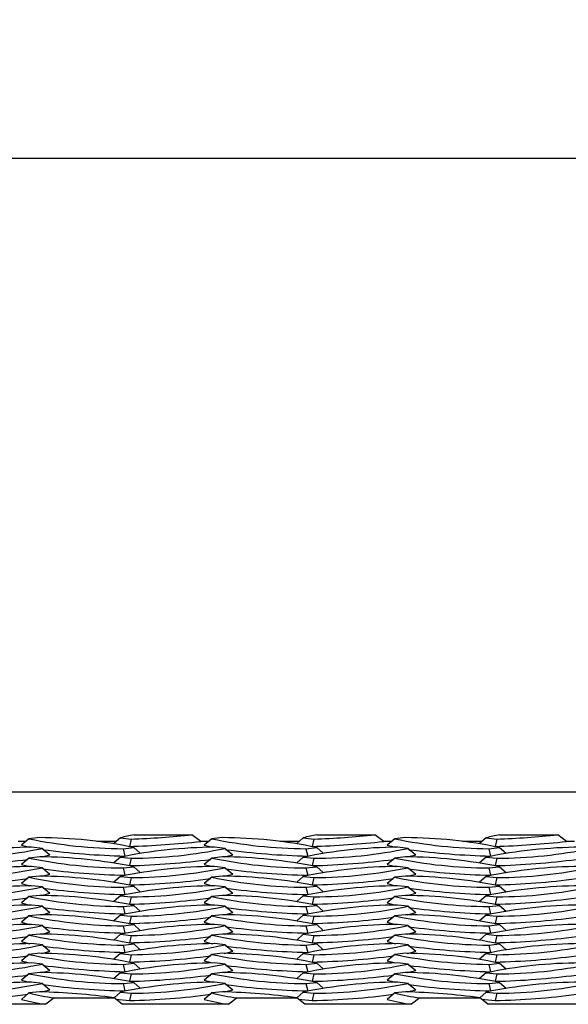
# Model space of a CAD drawing. Extents: x 0 to 17, y 0 to 11.
# Tile 49 of 81: x 12.641 to 12.875, y 4.736 to 5.157. Entities that reach past the tile are written whole.
import ezdxf

# ---------------------------------------------------------------- set-up
doc = ezdxf.new("R2010")
doc.units = 0
doc.header["$LTSCALE"] = 0.5
doc.header["$MEASUREMENT"] = 0
doc.layers.get('0').update_dxf_attribs({"linetype": 'CONTINUOUS'})
doc.layers.get('DEFPOINTS').update_dxf_attribs({"linetype": 'CONTINUOUS'})
doc.layers.add('E66R', color=7, linetype='CONTINUOUS')
doc.styles.add('Arial', font='arial.ttf', dxfattribs={"height": 0.09375})
doc.styles.add('SLDTEXTSTYLE0', font='TXT', dxfattribs={"width": 0.605})
doc.dimstyles.new('SLDDIMSTYLE0', dxfattribs={"dimtxt": 0.125, "dimasz": 0.15, "dimexe": 0, "dimexo": 0.0625, "dimgap": 0.03125, "dimtad": 0, "dimtih": 1, "dimtoh": 1, "dimdec": 3, "dimlfac": 4, "dimrnd": 1e-09, "dimzin": 12, "dimdsep": 46, "dimtxsty": 'SLDTEXTSTYLE0', "dimsah": 1, "dimcen": 0.09, "dimadec": 0, "dimazin": 3, "dimtfac": 1, "dimtdec": 3, "dimtofl": 0, "dimtmove": 0, "dimatfit": 3, "dimfxl": 1, "dimfrac": 2, "dimtolj": 1, "dimtzin": 12, "dimarcsym": 0})

# ---------------------------------------------------------------- blocks, each defined once
blk = doc.blocks.new('*D7')
at = {"layer": 'DEFPOINTS', "color": 0, "linetype": 'Continuous', "transparency": 16777216}
for p in [(14.07484555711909, 5.097803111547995), (9.574845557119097, 4.823060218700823), (14.07484555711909, 4.823060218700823)]:
    blk.add_point(p, dxfattribs=at)
at = {"layer": 'E66R', "color": 0, "linetype": 'Continuous', "lineweight": -2, "transparency": 16777216}
for p, q in [((9.574845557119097, 4.885560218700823), (9.574845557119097, 5.097803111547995)), ((9.724845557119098, 5.097803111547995), (11.70304303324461, 5.097803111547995)), ((13.92484555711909, 5.097803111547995), (11.94664808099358, 5.097803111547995)), ((14.07484555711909, 4.885560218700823), (14.07484555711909, 5.097803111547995))]:
    blk.add_line(p, q, dxfattribs=at)
at = {"layer": 'E66R', "color": 0, "linetype": 'Continuous', "transparency": 16777216}
for points in [[(9.724845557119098, 5.122803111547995), (9.724845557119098, 5.072803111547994), (9.574845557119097, 5.097803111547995)], [(13.92484555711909, 5.122803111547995), (13.92484555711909, 5.072803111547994), (14.07484555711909, 5.097803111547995)]]:
    blk.add_solid(points, dxfattribs=at)
at = {"layer": 'E66R', "color": 0, "linetype": 'Continuous', "transparency": 16777216, "insert": (11.8248455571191, 5.145669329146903), "char_height": 0.09375, "attachment_point": 2, "style": 'Arial'}
blk.add_mtext('\\A1;66"', dxfattribs=at)
blk = doc.blocks.new('*D14')
at = {"layer": 'DEFPOINTS', "color": 0, "linetype": 'Continuous', "transparency": 16777216}
for p in [(15.07484555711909, 5.347803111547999), (8.574845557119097, 4.795716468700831), (15.07484555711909, 4.795716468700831)]:
    blk.add_point(p, dxfattribs=at)
at = {"layer": 'E66R', "color": 0, "linetype": 'Continuous', "lineweight": -2, "transparency": 16777216}
for p, q in [((8.574845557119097, 4.858216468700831), (8.574845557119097, 5.347803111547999)), ((8.724845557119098, 5.347803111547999), (11.70329883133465, 5.347803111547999)), ((14.92484555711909, 5.347803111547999), (11.94639228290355, 5.347803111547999)), ((15.07484555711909, 4.858216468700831), (15.07484555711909, 5.347803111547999))]:
    blk.add_line(p, q, dxfattribs=at)
at = {"layer": 'E66R', "color": 0, "linetype": 'Continuous', "transparency": 16777216}
for points in [[(8.724845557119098, 5.372803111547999), (8.724845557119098, 5.322803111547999), (8.574845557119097, 5.347803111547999)], [(14.92484555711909, 5.372803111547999), (14.92484555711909, 5.322803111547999), (15.07484555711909, 5.347803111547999)]]:
    blk.add_solid(points, dxfattribs=at)
at = {"layer": 'E66R', "color": 0, "linetype": 'Continuous', "transparency": 16777216, "insert": (11.8248455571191, 5.395669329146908), "char_height": 0.09375, "attachment_point": 2, "style": 'Arial'}
blk.add_mtext('\\A1;98"', dxfattribs=at)

msp = doc.modelspace()

# ---------------------------------------------------------------- linework, layer by layer
at = {"color": 7, "linetype": 'Continuous', "lineweight": 25}
for p, q in [((12.9264080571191, 4.826966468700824), (12.6295330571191, 4.826966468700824)), ((12.68955655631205, 4.808649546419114), (12.71428729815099, 4.808649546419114)), ((12.71808584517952, 4.805852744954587), (12.71428729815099, 4.808649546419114)), ((12.76768155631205, 4.808649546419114), (12.79241229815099, 4.808649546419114)), ((12.79621084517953, 4.805852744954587), (12.79241229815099, 4.808649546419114)), ((12.84580655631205, 4.808649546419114), (12.87053729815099, 4.808649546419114)), ((12.87433584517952, 4.805852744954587), (12.87053729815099, 4.808649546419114)), ((12.6432886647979, 4.805852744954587), (12.63996084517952, 4.805852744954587)), ((12.64463084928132, 4.806983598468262), (12.64140558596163, 4.804266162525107)), ((12.64922886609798, 4.807468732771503), (12.64463084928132, 4.806983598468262)), ((12.65037791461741, 4.802862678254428), (12.64577989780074, 4.803347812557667)), ((12.68201202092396, 4.805852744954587), (12.67364583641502, 4.805852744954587)), ((12.68368819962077, 4.807347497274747), (12.68094191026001, 4.804898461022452)), ((12.68368819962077, 4.807347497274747), (12.68828621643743, 4.806862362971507)), ((12.68828621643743, 4.806862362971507), (12.68753400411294, 4.803725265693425)), ((12.7214136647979, 4.805852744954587), (12.71808584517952, 4.805852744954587)), ((12.72275584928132, 4.806983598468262), (12.71953058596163, 4.804266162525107)), ((12.72735386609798, 4.807468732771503), (12.72275584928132, 4.806983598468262)), ((12.72850291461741, 4.802862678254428), (12.72390489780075, 4.803347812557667)), ((12.76013702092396, 4.805852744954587), (12.75177083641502, 4.805852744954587)), ((12.76181319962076, 4.807347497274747), (12.75906691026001, 4.804898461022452)), ((12.76181319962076, 4.807347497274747), (12.76641121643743, 4.806862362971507)), ((12.76641121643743, 4.806862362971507), (12.76565900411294, 4.803725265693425)), ((12.7995386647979, 4.805852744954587), (12.79621084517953, 4.805852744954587)), ((12.80088084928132, 4.806983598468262), (12.79765558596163, 4.804266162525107)), ((12.80547886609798, 4.807468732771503), (12.80088084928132, 4.806983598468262)), ((12.80662791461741, 4.802862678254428), (12.80202989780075, 4.803347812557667)), ((12.83826202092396, 4.805852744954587), (12.82989583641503, 4.805852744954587)), ((12.83993819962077, 4.807347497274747), (12.83719191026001, 4.804898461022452)), ((12.83993819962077, 4.807347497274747), (12.84453621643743, 4.806862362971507)), ((12.84453621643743, 4.806862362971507), (12.84378400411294, 4.803725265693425)), ((12.8776636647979, 4.805852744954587), (12.87433584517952, 4.805852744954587)), ((12.64922886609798, 4.799225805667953), (12.64463084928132, 4.798740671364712)), ((12.65037791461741, 4.802862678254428), (12.65360317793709, 4.800145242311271)), ((12.68368819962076, 4.799104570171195), (12.68094191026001, 4.7966555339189)), ((12.68368819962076, 4.799104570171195), (12.68828621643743, 4.798619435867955)), ((12.6848475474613, 4.802740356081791), (12.68944556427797, 4.803225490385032)), ((12.6848475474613, 4.802740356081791), (12.68559975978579, 4.799603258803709)), ((12.68944556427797, 4.803225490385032), (12.69220572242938, 4.800764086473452)), ((12.72735386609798, 4.799225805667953), (12.72275584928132, 4.798740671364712)), ((12.72850291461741, 4.802862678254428), (12.7317281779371, 4.800145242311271)), ((12.76181319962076, 4.799104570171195), (12.75906691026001, 4.7966555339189)), ((12.76181319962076, 4.799104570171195), (12.76641121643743, 4.798619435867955)), ((12.7629725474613, 4.802740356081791), (12.76757056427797, 4.803225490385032)), ((12.7629725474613, 4.802740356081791), (12.76372475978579, 4.799603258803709)), ((12.76757056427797, 4.803225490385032), (12.77033072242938, 4.800764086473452)), ((12.80547886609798, 4.799225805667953), (12.80088084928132, 4.798740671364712)), ((12.80662791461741, 4.802862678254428), (12.8098531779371, 4.800145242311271)), ((12.83993819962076, 4.799104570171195), (12.83719191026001, 4.7966555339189)), ((12.83993819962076, 4.799104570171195), (12.84453621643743, 4.798619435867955)), ((12.8410975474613, 4.802740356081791), (12.84569556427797, 4.803225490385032)), ((12.8410975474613, 4.802740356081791), (12.84184975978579, 4.799603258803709)), ((12.84569556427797, 4.803225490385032), (12.84845572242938, 4.800764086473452)), ((12.64463084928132, 4.798740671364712), (12.64140558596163, 4.796023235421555)), ((12.65037791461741, 4.794619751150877), (12.64577989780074, 4.795104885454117)), ((12.6848475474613, 4.794497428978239), (12.68944556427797, 4.794982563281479)), ((12.68828621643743, 4.798619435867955), (12.68753400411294, 4.795482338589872)), ((12.68944556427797, 4.794982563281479), (12.69220572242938, 4.7925211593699)), ((12.72275584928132, 4.798740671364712), (12.71953058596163, 4.796023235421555)), ((12.72850291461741, 4.794619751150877), (12.72390489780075, 4.795104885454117)), ((12.7629725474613, 4.794497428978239), (12.76757056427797, 4.794982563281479)), ((12.76641121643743, 4.798619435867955), (12.76565900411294, 4.795482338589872)), ((12.76757056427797, 4.794982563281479), (12.77033072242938, 4.7925211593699)), ((12.80088084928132, 4.798740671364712), (12.79765558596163, 4.796023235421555)), ((12.80662791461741, 4.794619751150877), (12.80202989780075, 4.795104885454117)), ((12.8410975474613, 4.794497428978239), (12.84569556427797, 4.794982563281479)), ((12.84453621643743, 4.798619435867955), (12.84378400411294, 4.795482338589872)), ((12.84569556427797, 4.794982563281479), (12.84845572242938, 4.7925211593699)), ((12.64922886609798, 4.7909828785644), (12.64463084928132, 4.79049774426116)), ((12.65037791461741, 4.794619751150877), (12.65360317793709, 4.79190231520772)), ((12.68368819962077, 4.790861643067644), (12.68094191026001, 4.788412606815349)), ((12.68368819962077, 4.790861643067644), (12.68828621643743, 4.790376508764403)), ((12.6848475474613, 4.794497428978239), (12.68559975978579, 4.791360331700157)), ((12.72735386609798, 4.7909828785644), (12.72275584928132, 4.79049774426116)), ((12.72850291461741, 4.794619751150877), (12.7317281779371, 4.79190231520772)), ((12.76181319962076, 4.790861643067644), (12.75906691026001, 4.788412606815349)), ((12.76181319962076, 4.790861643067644), (12.76641121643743, 4.790376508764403)), ((12.7629725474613, 4.794497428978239), (12.76372475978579, 4.791360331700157)), ((12.80547886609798, 4.7909828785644), (12.80088084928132, 4.79049774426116)), ((12.80662791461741, 4.794619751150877), (12.8098531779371, 4.79190231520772)), ((12.83993819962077, 4.790861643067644), (12.83719191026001, 4.788412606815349)), ((12.83993819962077, 4.790861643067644), (12.84453621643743, 4.790376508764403)), ((12.8410975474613, 4.794497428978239), (12.84184975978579, 4.791360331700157)), ((12.64463084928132, 4.79049774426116), (12.64140558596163, 4.787780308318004)), ((12.65037791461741, 4.786376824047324), (12.64577989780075, 4.786861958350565)), ((12.68484754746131, 4.786254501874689), (12.68944556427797, 4.786739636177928)), ((12.68828621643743, 4.790376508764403), (12.68753400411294, 4.787239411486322)), ((12.68944556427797, 4.786739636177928), (12.69220572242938, 4.78427823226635)), ((12.72275584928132, 4.79049774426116), (12.71953058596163, 4.787780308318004)), ((12.72850291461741, 4.786376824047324), (12.72390489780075, 4.786861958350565)), ((12.7629725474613, 4.786254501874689), (12.76757056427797, 4.786739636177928)), ((12.76641121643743, 4.790376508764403), (12.76565900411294, 4.787239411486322)), ((12.76757056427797, 4.786739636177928), (12.77033072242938, 4.78427823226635)), ((12.80088084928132, 4.79049774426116), (12.79765558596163, 4.787780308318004)), ((12.80662791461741, 4.786376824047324), (12.80202989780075, 4.786861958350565)), ((12.84109754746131, 4.786254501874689), (12.84569556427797, 4.786739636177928)), ((12.84453621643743, 4.790376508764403), (12.84378400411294, 4.787239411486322)), ((12.84569556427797, 4.786739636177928), (12.84845572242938, 4.78427823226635)), ((12.64463084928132, 4.782254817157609), (12.64140558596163, 4.779537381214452)), ((12.64922886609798, 4.782739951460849), (12.64463084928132, 4.782254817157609)), ((12.65037791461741, 4.786376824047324), (12.6536031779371, 4.783659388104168)), ((12.68368819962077, 4.782618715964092), (12.68094191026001, 4.780169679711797)), ((12.68368819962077, 4.782618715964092), (12.68828621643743, 4.782133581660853)), ((12.68484754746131, 4.786254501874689), (12.68559975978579, 4.783117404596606)), ((12.72275584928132, 4.782254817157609), (12.71953058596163, 4.779537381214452)), ((12.72735386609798, 4.782739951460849), (12.72275584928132, 4.782254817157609)), ((12.72850291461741, 4.786376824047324), (12.7317281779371, 4.783659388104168)), ((12.76181319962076, 4.782618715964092), (12.75906691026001, 4.780169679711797)), ((12.76181319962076, 4.782618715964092), (12.76641121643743, 4.782133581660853)), ((12.7629725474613, 4.786254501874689), (12.76372475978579, 4.783117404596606)), ((12.80088084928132, 4.782254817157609), (12.79765558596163, 4.779537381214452)), ((12.80547886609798, 4.782739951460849), (12.80088084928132, 4.782254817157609)), ((12.80662791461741, 4.786376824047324), (12.8098531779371, 4.783659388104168)), ((12.83993819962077, 4.782618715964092), (12.83719191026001, 4.780169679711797)), ((12.83993819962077, 4.782618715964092), (12.84453621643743, 4.782133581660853)), ((12.84109754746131, 4.786254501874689), (12.8418497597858, 4.783117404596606)), ((12.65037791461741, 4.778133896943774), (12.64577989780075, 4.778619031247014)), ((12.65037791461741, 4.778133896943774), (12.6536031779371, 4.775416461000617)), ((12.68484754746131, 4.778011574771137), (12.68944556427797, 4.778496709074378)), ((12.68828621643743, 4.782133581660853), (12.68753400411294, 4.778996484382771)), ((12.68944556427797, 4.778496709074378), (12.69220572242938, 4.776035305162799)), ((12.72850291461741, 4.778133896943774), (12.72390489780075, 4.778619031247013)), ((12.72850291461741, 4.778133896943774), (12.7317281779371, 4.775416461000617)), ((12.7629725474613, 4.778011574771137), (12.76757056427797, 4.778496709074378)), ((12.76641121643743, 4.782133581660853), (12.76565900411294, 4.778996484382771)), ((12.76757056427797, 4.778496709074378), (12.77033072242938, 4.776035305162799)), ((12.80662791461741, 4.778133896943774), (12.80202989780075, 4.778619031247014)), ((12.80662791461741, 4.778133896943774), (12.8098531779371, 4.775416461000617)), ((12.84109754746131, 4.778011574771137), (12.84569556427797, 4.778496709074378)), ((12.84453621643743, 4.782133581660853), (12.84378400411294, 4.778996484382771)), ((12.84569556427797, 4.778496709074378), (12.84845572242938, 4.776035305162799)), ((12.64463084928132, 4.774011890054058), (12.64140558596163, 4.771294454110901)), ((12.64922886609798, 4.774497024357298), (12.64463084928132, 4.774011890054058)), ((12.68368819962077, 4.774375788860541), (12.68094191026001, 4.771926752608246)), ((12.68368819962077, 4.774375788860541), (12.68828621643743, 4.773890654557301)), ((12.68484754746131, 4.778011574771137), (12.68559975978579, 4.774874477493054)), ((12.68828621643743, 4.773890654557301), (12.68753400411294, 4.770753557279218)), ((12.72275584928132, 4.774011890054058), (12.71953058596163, 4.771294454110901)), ((12.72735386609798, 4.774497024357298), (12.72275584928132, 4.774011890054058)), ((12.76181319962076, 4.774375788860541), (12.75906691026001, 4.771926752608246)), ((12.76181319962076, 4.774375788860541), (12.76641121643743, 4.773890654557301)), ((12.7629725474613, 4.778011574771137), (12.76372475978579, 4.774874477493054)), ((12.76641121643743, 4.773890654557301), (12.76565900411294, 4.770753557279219)), ((12.80088084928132, 4.774011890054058), (12.79765558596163, 4.771294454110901)), ((12.80547886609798, 4.774497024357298), (12.80088084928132, 4.774011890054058)), ((12.83993819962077, 4.774375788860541), (12.83719191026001, 4.771926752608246)), ((12.83993819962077, 4.774375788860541), (12.84453621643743, 4.773890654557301)), ((12.84109754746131, 4.778011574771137), (12.8418497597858, 4.774874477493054)), ((12.84453621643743, 4.773890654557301), (12.84378400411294, 4.770753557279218)), ((12.65037791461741, 4.769890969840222), (12.64577989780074, 4.770376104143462)), ((12.65037791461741, 4.769890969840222), (12.65360317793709, 4.767173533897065)), ((12.6848475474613, 4.769768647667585), (12.68944556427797, 4.770253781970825)), ((12.6848475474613, 4.769768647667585), (12.68559975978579, 4.766631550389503)), ((12.68944556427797, 4.770253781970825), (12.69220572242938, 4.767792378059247)), ((12.72850291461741, 4.769890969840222), (12.72390489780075, 4.770376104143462)), ((12.72850291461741, 4.769890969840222), (12.7317281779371, 4.767173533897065)), ((12.7629725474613, 4.769768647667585), (12.76757056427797, 4.770253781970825)), ((12.7629725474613, 4.769768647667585), (12.76372475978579, 4.766631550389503)), ((12.76757056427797, 4.770253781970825), (12.77033072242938, 4.767792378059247)), ((12.80662791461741, 4.769890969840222), (12.80202989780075, 4.770376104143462)), ((12.80662791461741, 4.769890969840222), (12.8098531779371, 4.767173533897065)), ((12.8410975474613, 4.769768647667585), (12.84569556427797, 4.770253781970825)), ((12.8410975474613, 4.769768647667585), (12.84184975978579, 4.766631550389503)), ((12.84569556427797, 4.770253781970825), (12.84845572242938, 4.767792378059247)), ((12.64463084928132, 4.765768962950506), (12.64140558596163, 4.763051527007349)), ((12.64922886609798, 4.766254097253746), (12.64463084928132, 4.765768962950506)), ((12.68368819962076, 4.76613286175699), (12.68094191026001, 4.763683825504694)), ((12.68368819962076, 4.76613286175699), (12.68828621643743, 4.76564772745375)), ((12.68828621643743, 4.76564772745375), (12.68753400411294, 4.762510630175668)), ((12.72275584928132, 4.765768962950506), (12.71953058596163, 4.763051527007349)), ((12.72735386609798, 4.766254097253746), (12.72275584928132, 4.765768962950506)), ((12.76181319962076, 4.76613286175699), (12.75906691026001, 4.763683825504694)), ((12.76181319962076, 4.76613286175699), (12.76641121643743, 4.76564772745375)), ((12.76641121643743, 4.76564772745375), (12.76565900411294, 4.762510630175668)), ((12.80088084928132, 4.765768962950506), (12.79765558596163, 4.763051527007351)), ((12.80547886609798, 4.766254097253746), (12.80088084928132, 4.765768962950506)), ((12.83993819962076, 4.76613286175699), (12.83719191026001, 4.763683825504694)), ((12.83993819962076, 4.76613286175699), (12.84453621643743, 4.76564772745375)), ((12.84453621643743, 4.76564772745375), (12.84378400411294, 4.762510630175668)), ((12.65037791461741, 4.761648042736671), (12.64577989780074, 4.76213317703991)), ((12.65037791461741, 4.761648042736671), (12.6536031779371, 4.758930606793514)), ((12.68484754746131, 4.761525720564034), (12.68944556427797, 4.762010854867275)), ((12.68484754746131, 4.761525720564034), (12.68559975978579, 4.758388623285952)), ((12.68944556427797, 4.762010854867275), (12.69220572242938, 4.759549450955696)), ((12.72850291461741, 4.761648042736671), (12.72390489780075, 4.76213317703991)), ((12.72850291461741, 4.761648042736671), (12.7317281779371, 4.758930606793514)), ((12.7629725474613, 4.761525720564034), (12.76757056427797, 4.762010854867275)), ((12.7629725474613, 4.761525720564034), (12.76372475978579, 4.758388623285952)), ((12.76757056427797, 4.762010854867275), (12.77033072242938, 4.759549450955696)), ((12.80662791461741, 4.761648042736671), (12.80202989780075, 4.76213317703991)), ((12.80662791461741, 4.761648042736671), (12.8098531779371, 4.758930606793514)), ((12.84109754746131, 4.761525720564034), (12.84569556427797, 4.762010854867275)), ((12.84109754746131, 4.761525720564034), (12.8418497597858, 4.758388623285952)), ((12.84569556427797, 4.762010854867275), (12.84845572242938, 4.759549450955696)), ((12.64463084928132, 4.757526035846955), (12.64140558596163, 4.754808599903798)), ((12.64922886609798, 4.758011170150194), (12.64463084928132, 4.757526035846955)), ((12.68368819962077, 4.757889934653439), (12.68094191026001, 4.755440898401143)), ((12.68368819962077, 4.757889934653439), (12.68828621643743, 4.757404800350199)), ((12.68828621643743, 4.757404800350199), (12.68753400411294, 4.754267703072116)), ((12.72275584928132, 4.757526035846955), (12.71953058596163, 4.754808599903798)), ((12.72735386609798, 4.758011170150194), (12.72275584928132, 4.757526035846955)), ((12.76181319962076, 4.757889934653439), (12.75906691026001, 4.755440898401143)), ((12.76181319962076, 4.757889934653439), (12.76641121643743, 4.757404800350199)), ((12.76641121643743, 4.757404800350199), (12.76565900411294, 4.754267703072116)), ((12.80088084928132, 4.757526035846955), (12.79765558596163, 4.754808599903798)), ((12.80547886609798, 4.758011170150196), (12.80088084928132, 4.757526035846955)), ((12.83993819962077, 4.757889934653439), (12.83719191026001, 4.755440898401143)), ((12.83993819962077, 4.757889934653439), (12.84453621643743, 4.757404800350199)), ((12.84453621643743, 4.757404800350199), (12.84378400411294, 4.754267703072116)), ((12.65037791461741, 4.75340511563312), (12.64577989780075, 4.753890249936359)), ((12.65037791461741, 4.75340511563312), (12.6536031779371, 4.750687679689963)), ((12.68484754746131, 4.753282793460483), (12.68944556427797, 4.753767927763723)), ((12.68484754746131, 4.753282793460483), (12.68559975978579, 4.7501456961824)), ((12.68944556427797, 4.753767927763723), (12.69220572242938, 4.751306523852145)), ((12.72850291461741, 4.75340511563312), (12.72390489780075, 4.753890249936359)), ((12.72850291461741, 4.75340511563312), (12.7317281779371, 4.750687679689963)), ((12.7629725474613, 4.753282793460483), (12.76757056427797, 4.753767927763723)), ((12.7629725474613, 4.753282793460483), (12.76372475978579, 4.7501456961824)), ((12.76757056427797, 4.753767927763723), (12.77033072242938, 4.751306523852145)), ((12.80662791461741, 4.75340511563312), (12.80202989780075, 4.75389024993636)), ((12.80662791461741, 4.75340511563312), (12.8098531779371, 4.750687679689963)), ((12.84109754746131, 4.753282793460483), (12.84569556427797, 4.753767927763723)), ((12.84109754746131, 4.753282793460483), (12.8418497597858, 4.7501456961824)), ((12.84569556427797, 4.753767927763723), (12.84845572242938, 4.751306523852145)), ((12.64463084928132, 4.749283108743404), (12.64140558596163, 4.746565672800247)), ((12.64922886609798, 4.749768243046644), (12.64463084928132, 4.749283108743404)), ((12.68368819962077, 4.749647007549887), (12.68094191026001, 4.747197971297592)), ((12.68368819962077, 4.749647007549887), (12.68828621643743, 4.749161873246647)), ((12.68828621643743, 4.749161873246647), (12.68753400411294, 4.746024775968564)), ((12.72275584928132, 4.749283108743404), (12.71953058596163, 4.746565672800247)), ((12.72735386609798, 4.749768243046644), (12.72275584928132, 4.749283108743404)), ((12.76181319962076, 4.749647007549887), (12.75906691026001, 4.747197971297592)), ((12.76181319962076, 4.749647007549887), (12.76641121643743, 4.749161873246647)), ((12.76641121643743, 4.749161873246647), (12.76565900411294, 4.746024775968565)), ((12.80088084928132, 4.749283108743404), (12.79765558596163, 4.746565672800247)), ((12.80547886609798, 4.749768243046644), (12.80088084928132, 4.749283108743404)), ((12.83993819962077, 4.749647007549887), (12.83719191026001, 4.747197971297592)), ((12.83993819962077, 4.749647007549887), (12.84453621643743, 4.749161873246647)), ((12.84453621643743, 4.749161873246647), (12.84378400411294, 4.746024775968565)), ((12.65037791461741, 4.745162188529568), (12.64577989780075, 4.745647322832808)), ((12.65037791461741, 4.745162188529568), (12.6536031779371, 4.742444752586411)), ((12.68484754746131, 4.745039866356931), (12.68944556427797, 4.745525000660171)), ((12.68484754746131, 4.745039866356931), (12.68559975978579, 4.741902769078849)), ((12.68944556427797, 4.745525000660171), (12.69220572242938, 4.743063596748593)), ((12.72850291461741, 4.745162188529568), (12.72390489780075, 4.745647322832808)), ((12.72850291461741, 4.745162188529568), (12.7317281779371, 4.742444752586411)), ((12.7629725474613, 4.745039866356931), (12.76757056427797, 4.745525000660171)), ((12.7629725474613, 4.745039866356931), (12.76372475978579, 4.741902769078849)), ((12.76757056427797, 4.745525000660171), (12.77033072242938, 4.743063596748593)), ((12.80662791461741, 4.745162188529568), (12.80202989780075, 4.745647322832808)), ((12.80662791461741, 4.745162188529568), (12.8098531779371, 4.742444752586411)), ((12.84109754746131, 4.745039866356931), (12.84569556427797, 4.745525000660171)), ((12.84109754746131, 4.745039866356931), (12.8418497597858, 4.741902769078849)), ((12.84569556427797, 4.745525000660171), (12.84845572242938, 4.743063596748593)), ((12.64463084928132, 4.741040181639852), (12.64140558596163, 4.738322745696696)), ((12.64922886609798, 4.741525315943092), (12.64463084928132, 4.741040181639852)), ((12.68368819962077, 4.741404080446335), (12.68098979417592, 4.73899774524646)), ((12.68368819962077, 4.741404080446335), (12.68828621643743, 4.740918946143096)), ((12.68828621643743, 4.740918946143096), (12.68753400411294, 4.737781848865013)), ((12.72275584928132, 4.741040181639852), (12.71953058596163, 4.738322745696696)), ((12.72735386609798, 4.741525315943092), (12.72275584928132, 4.741040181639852)), ((12.76181319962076, 4.741404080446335), (12.75911479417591, 4.73899774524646)), ((12.76181319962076, 4.741404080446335), (12.76641121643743, 4.740918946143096)), ((12.76641121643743, 4.740918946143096), (12.76565900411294, 4.737781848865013)), ((12.80088084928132, 4.741040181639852), (12.79765558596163, 4.738322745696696)), ((12.80547886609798, 4.741525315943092), (12.80088084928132, 4.741040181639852)), ((12.83993819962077, 4.741404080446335), (12.83723979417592, 4.73899774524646)), ((12.83993819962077, 4.741404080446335), (12.84453621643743, 4.740918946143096)), ((12.84453621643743, 4.740918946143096), (12.84378400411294, 4.737781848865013)), ((12.65187335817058, 4.736200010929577), (12.60628970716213, 4.736200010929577)), ((12.65543698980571, 4.738996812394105), (12.65187335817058, 4.736200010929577)), ((12.65543698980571, 4.738996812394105), (12.68099775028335, 4.738996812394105)), ((12.68441470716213, 4.736200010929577), (12.68099775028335, 4.738996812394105)), ((12.6817345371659, 4.738393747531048), (12.68753400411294, 4.737781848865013)), ((12.72999835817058, 4.736200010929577), (12.68441470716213, 4.736200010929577)), ((12.73356198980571, 4.738996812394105), (12.72999835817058, 4.736200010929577)), ((12.73356198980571, 4.738996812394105), (12.75912275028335, 4.738996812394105)), ((12.76253970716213, 4.736200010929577), (12.75912275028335, 4.738996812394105)), ((12.7598595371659, 4.738393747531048), (12.76565900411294, 4.737781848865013)), ((12.80812335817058, 4.736200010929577), (12.76253970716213, 4.736200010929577)), ((12.81168698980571, 4.738996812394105), (12.80812335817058, 4.736200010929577)), ((12.81168698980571, 4.738996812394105), (12.83724775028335, 4.738996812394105)), ((12.84066470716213, 4.736200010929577), (12.83724775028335, 4.738996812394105)), ((12.8379845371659, 4.738393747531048), (12.84378400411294, 4.737781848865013)), ((12.88624835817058, 4.736200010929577), (12.84066470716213, 4.736200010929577))]:
    msp.add_line(p, q, dxfattribs=at)
at = {"color": 7, "linetype": 'Continuous', "lineweight": 25, "flags": 128}
for points in [[(12.64140558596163, 4.804266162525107), (12.64436039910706, 4.803469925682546), (12.64503751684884, 4.803319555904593)], [(12.71953058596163, 4.804266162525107), (12.72248539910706, 4.803469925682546), (12.72316251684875, 4.803319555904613)], [(12.79765558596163, 4.804266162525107), (12.80061039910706, 4.803469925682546), (12.80128751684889, 4.803319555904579)], [(12.64996697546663, 4.79919771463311), (12.65064836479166, 4.79934900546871), (12.65360317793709, 4.800145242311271)], [(12.72809197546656, 4.799197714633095), (12.72877336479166, 4.79934900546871), (12.7317281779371, 4.800145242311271)], [(12.80621697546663, 4.799197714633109), (12.80689836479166, 4.79934900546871), (12.8098531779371, 4.800145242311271)], [(12.64140558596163, 4.796023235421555), (12.64436039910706, 4.795226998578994), (12.64503751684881, 4.795076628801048)], [(12.71953058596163, 4.796023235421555), (12.72248539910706, 4.795226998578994), (12.72316251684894, 4.795076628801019)], [(12.79765558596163, 4.796023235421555), (12.80061039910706, 4.795226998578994), (12.80128751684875, 4.795076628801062)], [(12.64996697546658, 4.790954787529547), (12.65064836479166, 4.791106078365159), (12.65360317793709, 4.79190231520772)], [(12.72809197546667, 4.790954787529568), (12.72877336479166, 4.791106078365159), (12.7317281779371, 4.79190231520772)], [(12.80621697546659, 4.79095478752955), (12.80689836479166, 4.791106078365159), (12.8098531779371, 4.79190231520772)], [(12.64140558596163, 4.787780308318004), (12.64436039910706, 4.786984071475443), (12.6450375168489, 4.786833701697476)], [(12.71953058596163, 4.787780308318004), (12.72248539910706, 4.786984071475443), (12.72316251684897, 4.786833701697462)], [(12.79765558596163, 4.787780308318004), (12.80061039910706, 4.786984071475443), (12.80128751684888, 4.78683370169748)], [(12.64996697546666, 4.782711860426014), (12.65064836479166, 4.782863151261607), (12.6536031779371, 4.783659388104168)], [(12.72809197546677, 4.782711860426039), (12.72877336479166, 4.782863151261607), (12.7317281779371, 4.783659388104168)], [(12.80621697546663, 4.782711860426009), (12.80689836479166, 4.782863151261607), (12.8098531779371, 4.783659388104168)], [(12.64140558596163, 4.779537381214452), (12.64436039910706, 4.778741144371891), (12.64503751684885, 4.778590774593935)], [(12.71953058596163, 4.779537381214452), (12.72248539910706, 4.778741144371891), (12.72316251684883, 4.77859077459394)], [(12.79765558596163, 4.779537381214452), (12.80061039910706, 4.778741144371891), (12.80128751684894, 4.778590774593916)], [(12.64996697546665, 4.77446893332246), (12.65064836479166, 4.774620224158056), (12.6536031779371, 4.775416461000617)], [(12.72809197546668, 4.774468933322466), (12.72877336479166, 4.774620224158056), (12.7317281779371, 4.775416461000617)], [(12.80621697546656, 4.77446893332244), (12.80689836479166, 4.774620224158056), (12.8098531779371, 4.775416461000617)], [(12.64140558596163, 4.771294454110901), (12.64436039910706, 4.77049821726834), (12.64503751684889, 4.770347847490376)], [(12.71953058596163, 4.771294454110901), (12.72248539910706, 4.77049821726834), (12.7231625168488, 4.770347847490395)], [(12.79765558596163, 4.771294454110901), (12.80061039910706, 4.77049821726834), (12.80128751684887, 4.770347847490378)], [(12.64996697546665, 4.766226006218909), (12.65064836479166, 4.766377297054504), (12.65360317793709, 4.767173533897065)], [(12.72809197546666, 4.76622600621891), (12.72877336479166, 4.766377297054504), (12.7317281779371, 4.767173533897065)], [(12.80621697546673, 4.766226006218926), (12.80689836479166, 4.766377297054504), (12.8098531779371, 4.767173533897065)], [(12.64140558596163, 4.763051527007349), (12.64436039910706, 4.762255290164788), (12.64503751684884, 4.762104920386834)], [(12.71953058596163, 4.763051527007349), (12.72248539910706, 4.762255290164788), (12.72316251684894, 4.762104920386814)], [(12.79765558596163, 4.763051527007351), (12.80061039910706, 4.762255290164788), (12.80128751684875, 4.762104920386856)], [(12.64996697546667, 4.757983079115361), (12.65064836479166, 4.758134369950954), (12.6536031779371, 4.758930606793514)], [(12.72809197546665, 4.757983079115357), (12.72877336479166, 4.758134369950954), (12.7317281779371, 4.758930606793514)], [(12.80621697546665, 4.757983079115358), (12.80689836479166, 4.758134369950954), (12.8098531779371, 4.758930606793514)], [(12.64140558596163, 4.754808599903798), (12.64436039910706, 4.754012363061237), (12.6450375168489, 4.75386199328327)], [(12.71953058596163, 4.754808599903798), (12.72248539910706, 4.754012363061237), (12.72316251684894, 4.753861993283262)], [(12.79765558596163, 4.754808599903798), (12.80061039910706, 4.754012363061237), (12.80128751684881, 4.753861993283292)], [(12.64996697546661, 4.749740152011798), (12.65064836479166, 4.749891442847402), (12.6536031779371, 4.750687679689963)], [(12.72809197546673, 4.749740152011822), (12.72877336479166, 4.749891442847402), (12.7317281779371, 4.750687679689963)], [(12.8062169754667, 4.749740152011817), (12.80689836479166, 4.749891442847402), (12.8098531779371, 4.750687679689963)], [(12.64140558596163, 4.746565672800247), (12.64436039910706, 4.745769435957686), (12.64503751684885, 4.745619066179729)], [(12.71953058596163, 4.746565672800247), (12.72248539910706, 4.745769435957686), (12.72316251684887, 4.745619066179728)], [(12.79765558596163, 4.746565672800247), (12.80061039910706, 4.745769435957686), (12.80128751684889, 4.745619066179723)], [(12.6499669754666, 4.741497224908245), (12.65064836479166, 4.74164851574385), (12.6536031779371, 4.742444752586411)], [(12.72809197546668, 4.741497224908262), (12.72877336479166, 4.74164851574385), (12.7317281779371, 4.742444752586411)], [(12.80621697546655, 4.741497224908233), (12.80689836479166, 4.74164851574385), (12.8098531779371, 4.742444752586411)]]:
    msp.add_lwpolyline(points, dxfattribs=at)
at = {"color": 7, "linetype": 'Continuous', "lineweight": 25}
for centre, radius, start, end in [((12.69801824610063, 4.756637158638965), 0.05269619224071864, 99.24027143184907, 105.779564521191), ((12.67640304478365, 5.169780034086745), 0.3631121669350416, 271.8753906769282, 275.9886871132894), ((12.77614324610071, 4.756637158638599), 0.05269619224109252, 99.2402714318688, 105.7795645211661), ((12.75452804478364, 5.169780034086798), 0.3631121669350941, 271.875390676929, 275.9886871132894), ((12.85426824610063, 4.756637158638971), 0.05269619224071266, 99.24027143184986, 105.7795645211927), ((12.83265304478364, 5.169780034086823), 0.3631121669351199, 271.8753906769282, 275.9886871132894), ((12.64697985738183, 4.599269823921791), 0.2040815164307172, 90.33688996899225, 101.7090368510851), ((12.6860475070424, 5.006818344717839), 0.2040815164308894, 258.2909631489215, 269.6631100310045), ((12.6480289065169, 4.603390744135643), 0.2040815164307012, 78.29096314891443, 89.66311003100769), ((12.72510485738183, 4.599269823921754), 0.2040815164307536, 90.33688996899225, 101.7090368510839), ((12.67699667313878, 5.175482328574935), 0.3719063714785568, 271.6235952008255, 276.3431344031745), ((12.76417250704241, 5.006818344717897), 0.2040815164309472, 258.2909631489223, 269.6631100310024), ((12.7261539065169, 4.603390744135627), 0.2040815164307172, 78.29096314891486, 89.66311003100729), ((12.80322985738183, 4.599269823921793), 0.2040815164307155, 90.33688996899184, 101.7090368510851), ((12.75512167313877, 5.175482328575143), 0.3719063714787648, 271.6235952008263, 276.3431344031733), ((12.84229750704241, 5.006818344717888), 0.2040815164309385, 258.2909631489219, 269.6631100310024), ((12.8042789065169, 4.603390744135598), 0.2040815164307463, 78.2909631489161, 89.66311003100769), ((12.88135485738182, 4.599269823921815), 0.204081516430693, 90.3368899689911, 101.7090368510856), ((12.83324667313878, 5.175482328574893), 0.371906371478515, 271.6235952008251, 276.3431344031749), ((12.60896125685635, 5.002697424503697), 0.204081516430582, 270.3368899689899, 281.7090368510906), ((12.64802890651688, 4.595147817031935), 0.2040815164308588, 78.2909631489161, 89.66311003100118), ((12.69298726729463, 5.120824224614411), 0.3213059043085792, 262.4346050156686, 268.6825318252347), ((12.68708625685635, 5.002697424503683), 0.204081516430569, 270.3368899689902, 281.7090368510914), ((12.72615390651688, 4.59514781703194), 0.2040815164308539, 78.29096314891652, 89.66311003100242), ((12.77111226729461, 5.120824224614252), 0.3213059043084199, 262.4346050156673, 268.6825318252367), ((12.76521125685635, 5.002697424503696), 0.2040815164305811, 270.3368899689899, 281.7090368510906), ((12.80427890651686, 4.595147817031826), 0.2040815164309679, 78.29096314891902, 89.66311003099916), ((12.84923726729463, 5.120824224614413), 0.321305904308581, 262.4346050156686, 268.6825318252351), ((12.84333625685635, 5.002697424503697), 0.204081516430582, 270.3368899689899, 281.7090368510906), ((12.64697985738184, 4.591026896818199), 0.204081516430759, 90.33688996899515, 101.7090368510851), ((12.60195179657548, 5.11793541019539), 0.3225392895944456, 271.3248140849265, 277.5172654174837), ((12.68604750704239, 4.998575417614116), 0.2040815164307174, 258.290963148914, 269.6631100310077), ((12.72510485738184, 4.591026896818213), 0.2040815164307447, 90.33688996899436, 101.7090368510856), ((12.68007679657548, 5.117935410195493), 0.3225392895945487, 271.3248140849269, 277.5172654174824), ((12.76417250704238, 4.998575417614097), 0.2040815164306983, 258.2909631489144, 269.6631100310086), ((12.80322985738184, 4.591026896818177), 0.2040815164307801, 90.33688996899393, 101.7090368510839), ((12.75820179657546, 5.117935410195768), 0.3225392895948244, 271.3248140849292, 277.51726541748), ((12.84229750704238, 4.998575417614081), 0.2040815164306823, 258.290963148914, 269.6631100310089), ((12.88135485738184, 4.591026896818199), 0.204081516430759, 90.33688996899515, 101.7090368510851), ((12.83632679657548, 5.11793541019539), 0.3225392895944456, 271.3248140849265, 277.5172654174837), ((12.60896125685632, 4.994454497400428), 0.2040815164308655, 270.3368899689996, 281.7090368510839), ((12.64802890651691, 4.586904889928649), 0.2040815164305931, 78.29096314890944, 89.66311003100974), ((12.69298726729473, 5.112581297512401), 0.3213059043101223, 262.4346050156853, 268.6825318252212), ((12.68708625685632, 4.994454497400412), 0.2040815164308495, 270.3368899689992, 281.7090368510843), ((12.72615390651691, 4.586904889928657), 0.2040815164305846, 78.29096314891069, 89.66311003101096), ((12.77111226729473, 5.112581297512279), 0.3213059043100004, 262.4346050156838, 268.6825318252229), ((12.76521125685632, 4.994454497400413), 0.204081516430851, 270.3368899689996, 281.7090368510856), ((12.80427890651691, 4.58690488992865), 0.2040815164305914, 78.29096314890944, 89.66311003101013), ((12.84923726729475, 5.112581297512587), 0.3213059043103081, 262.4346050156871, 268.6825318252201), ((12.84333625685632, 4.994454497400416), 0.2040815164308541, 270.3368899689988, 281.7090368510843), ((12.64697985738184, 4.582783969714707), 0.2040815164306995, 90.33688996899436, 101.7090368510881), ((12.60195179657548, 5.109692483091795), 0.3225392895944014, 271.3248140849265, 277.5172654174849), ((12.68604750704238, 4.990332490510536), 0.2040815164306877, 258.2909631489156, 269.6631100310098), ((12.72510485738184, 4.582783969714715), 0.2040815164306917, 90.33688996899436, 101.7090368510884), ((12.68007679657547, 5.109692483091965), 0.3225392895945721, 271.3248140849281, 277.5172654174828), ((12.76417250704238, 4.990332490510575), 0.2040815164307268, 258.2909631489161, 269.6631100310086), ((12.80322985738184, 4.582783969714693), 0.2040815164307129, 90.3368899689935, 101.7090368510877), ((12.75820179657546, 5.109692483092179), 0.3225392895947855, 271.3248140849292, 277.5172654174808), ((12.84229750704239, 4.990332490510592), 0.2040815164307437, 258.2909631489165, 269.6631100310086), ((12.88135485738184, 4.582783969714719), 0.204081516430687, 90.3368899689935, 101.7090368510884), ((12.83632679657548, 5.109692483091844), 0.3225392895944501, 271.3248140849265, 277.5172654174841), ((12.60896125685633, 4.986211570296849), 0.204081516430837, 270.336889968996, 281.7090368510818), ((12.68604750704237, 4.982089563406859), 0.2040815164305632, 258.2909631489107, 269.6631100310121), ((12.64802890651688, 4.578661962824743), 0.2040815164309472, 78.2909631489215, 89.6631100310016), ((12.69298726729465, 5.104338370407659), 0.3213059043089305, 262.4346050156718, 268.6825318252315), ((12.68708625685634, 4.986211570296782), 0.2040815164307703, 270.3368899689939, 281.7090368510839), ((12.76417250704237, 4.982089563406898), 0.2040815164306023, 258.2909631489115, 269.6631100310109), ((12.72615390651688, 4.57866196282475), 0.2040815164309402, 78.29096314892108, 89.6631100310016), ((12.77111226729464, 5.104338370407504), 0.3213059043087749, 262.4346050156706, 268.6825318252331), ((12.76521125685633, 4.986211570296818), 0.204081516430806, 270.3368899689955, 281.7090368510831), ((12.84229750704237, 4.982089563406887), 0.2040815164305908, 258.2909631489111, 269.6631100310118), ((12.80427890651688, 4.578661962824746), 0.2040815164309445, 78.2909631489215, 89.66311003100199), ((12.84923726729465, 5.104338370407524), 0.3213059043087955, 262.4346050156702, 268.6825318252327), ((12.84333625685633, 4.986211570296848), 0.2040815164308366, 270.336889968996, 281.7090368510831), ((12.64697985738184, 4.574541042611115), 0.2040815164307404, 90.33688996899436, 101.709036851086), ((12.60195179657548, 5.101449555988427), 0.3225392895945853, 271.3248140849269, 277.5172654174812), ((12.60896125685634, 4.977968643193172), 0.2040815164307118, 270.3368899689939, 281.7090368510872), ((12.72510485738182, 4.574541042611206), 0.2040815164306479, 90.33688996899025, 101.7090368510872), ((12.68007679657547, 5.101449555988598), 0.3225392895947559, 271.3248140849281, 277.5172654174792), ((12.68708625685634, 4.977968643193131), 0.2040815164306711, 270.3368899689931, 281.7090368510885), ((12.80322985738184, 4.57454104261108), 0.2040815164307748, 90.3368899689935, 101.7090368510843), ((12.75820179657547, 5.101449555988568), 0.3225392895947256, 271.3248140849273, 277.5172654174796), ((12.76521125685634, 4.977968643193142), 0.2040815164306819, 270.3368899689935, 281.7090368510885), ((12.88135485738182, 4.574541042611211), 0.2040815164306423, 90.33688996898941, 101.7090368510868), ((12.83632679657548, 5.101449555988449), 0.3225392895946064, 271.3248140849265, 277.5172654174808), ((12.84333625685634, 4.977968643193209), 0.2040815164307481, 270.3368899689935, 281.7090368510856), ((12.68604750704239, 4.973846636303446), 0.2040815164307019, 258.290963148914, 269.6631100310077), ((12.64802890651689, 4.570419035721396), 0.204081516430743, 78.29096314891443, 89.66311003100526), ((12.69298726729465, 5.096095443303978), 0.3213059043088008, 262.4346050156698, 268.6825318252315), ((12.7641725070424, 4.973846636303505), 0.2040815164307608, 258.2909631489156, 269.6631100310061), ((12.72615390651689, 4.570419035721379), 0.2040815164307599, 78.29096314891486, 89.66311003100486), ((12.77111226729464, 5.096095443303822), 0.3213059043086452, 262.4346050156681, 268.6825318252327), ((12.8422975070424, 4.973846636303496), 0.2040815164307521, 258.2909631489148, 269.6631100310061), ((12.80427890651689, 4.57041903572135), 0.204081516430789, 78.2909631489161, 89.66311003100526), ((12.84923726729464, 5.096095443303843), 0.3213059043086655, 262.4346050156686, 268.6825318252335), ((12.64697985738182, 4.56629811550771), 0.2040815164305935, 90.33688996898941, 101.7090368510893), ((12.60195179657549, 5.093206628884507), 0.3225392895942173, 271.324814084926, 277.5172654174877), ((12.60896125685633, 4.969725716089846), 0.2040815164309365, 270.336889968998, 281.7090368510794), ((12.72510485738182, 4.566298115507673), 0.20408151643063, 90.33688996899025, 101.7090368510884), ((12.68007679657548, 5.093206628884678), 0.322539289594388, 271.3248140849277, 277.5172654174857), ((12.68708625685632, 4.969725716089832), 0.2040815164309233, 270.3368899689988, 281.7090368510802), ((12.80322985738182, 4.566298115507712), 0.2040815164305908, 90.336889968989, 101.7090368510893), ((12.75820179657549, 5.093206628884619), 0.3225392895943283, 271.3248140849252, 277.5172654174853), ((12.76521125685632, 4.969725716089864), 0.2040815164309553, 270.3368899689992, 281.7090368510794), ((12.88135485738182, 4.566298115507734), 0.2040815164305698, 90.33688996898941, 101.709036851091), ((12.83632679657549, 5.093206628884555), 0.3225392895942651, 271.324814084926, 277.517265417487), ((12.84333625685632, 4.969725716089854), 0.2040815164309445, 270.3368899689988, 281.7090368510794), ((12.68604750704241, 4.965603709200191), 0.2040815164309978, 258.2909631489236, 269.663110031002), ((12.64802890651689, 4.562176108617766), 0.204081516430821, 78.29096314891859, 89.66311003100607), ((12.69298726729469, 5.087852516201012), 0.3213059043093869, 262.4346050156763, 268.682531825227), ((12.76417250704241, 4.965603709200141), 0.204081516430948, 258.2909631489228, 269.6631100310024), ((12.72615390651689, 4.562176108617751), 0.2040815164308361, 78.29096314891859, 89.66311003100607), ((12.77111226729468, 5.087852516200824), 0.3213059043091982, 262.4346050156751, 268.6825318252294), ((12.84229750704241, 4.965603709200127), 0.2040815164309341, 258.2909631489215, 269.6631100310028), ((12.80427890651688, 4.562176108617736), 0.2040815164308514, 78.29096314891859, 89.66311003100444), ((12.84923726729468, 5.087852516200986), 0.3213059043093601, 262.4346050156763, 268.6825318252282), ((12.64697985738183, 4.558055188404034), 0.204081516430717, 90.33688996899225, 101.7090368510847), ((12.60195179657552, 5.084963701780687), 0.3225392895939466, 271.324814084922, 277.5172654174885), ((12.60896125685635, 4.961482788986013), 0.2040815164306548, 270.3368899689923, 281.7090368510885), ((12.72510485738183, 4.558055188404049), 0.2040815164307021, 90.33688996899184, 101.7090368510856), ((12.68007679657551, 5.084963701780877), 0.3225392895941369, 271.3248140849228, 277.5172654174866), ((12.68708625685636, 4.961482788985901), 0.2040815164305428, 270.3368899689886, 281.7090368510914), ((12.80322985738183, 4.558055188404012), 0.2040815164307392, 90.33688996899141, 101.7090368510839), ((12.75820179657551, 5.084963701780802), 0.3225392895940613, 271.3248140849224, 277.5172654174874), ((12.76521125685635, 4.961482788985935), 0.2040815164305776, 270.3368899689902, 281.709036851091), ((12.88135485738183, 4.558055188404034), 0.204081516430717, 90.33688996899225, 101.7090368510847), ((12.83632679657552, 5.084963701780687), 0.3225392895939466, 271.324814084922, 277.5172654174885), ((12.84333625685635, 4.961482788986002), 0.2040815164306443, 270.3368899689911, 281.7090368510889), ((12.68604750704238, 4.957360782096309), 0.2040815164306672, 258.2909631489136, 269.6631100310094), ((12.6480289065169, 4.553933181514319), 0.2040815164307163, 78.29096314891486, 89.66311003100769), ((12.6929872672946, 5.079609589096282), 0.3213059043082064, 262.4346050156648, 268.6825318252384), ((12.76417250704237, 4.957360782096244), 0.2040815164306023, 258.2909631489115, 269.6631100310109), ((12.72615390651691, 4.55393318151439), 0.204081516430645, 78.2909631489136, 89.66311003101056), ((12.7711122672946, 5.079609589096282), 0.3213059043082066, 262.4346050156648, 268.682531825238), ((12.84229750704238, 4.957360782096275), 0.2040815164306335, 258.2909631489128, 269.6631100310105), ((12.80427890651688, 4.553933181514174), 0.2040815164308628, 78.29096314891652, 89.66311003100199), ((12.84923726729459, 5.079609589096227), 0.3213059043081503, 262.4346050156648, 268.68253182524), ((12.64697985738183, 4.549812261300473), 0.2040815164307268, 90.33688996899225, 101.7090368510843), ((12.60195179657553, 5.076720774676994), 0.3225392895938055, 271.324814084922, 277.5172654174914), ((12.60896125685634, 4.953239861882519), 0.2040815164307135, 270.3368899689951, 281.7090368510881), ((12.69298726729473, 5.071366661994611), 0.3213059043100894, 262.4346050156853, 268.6825318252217), ((12.72510485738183, 4.549812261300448), 0.2040815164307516, 90.33688996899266, 101.7090368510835), ((12.68007679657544, 5.076720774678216), 0.3225392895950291, 271.3248140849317, 277.5172654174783), ((12.68708625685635, 4.953239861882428), 0.2040815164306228, 270.3368899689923, 281.7090368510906), ((12.77111226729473, 5.071366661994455), 0.3213059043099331, 262.4346050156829, 268.6825318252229), ((12.80322985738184, 4.54981226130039), 0.2040815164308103, 90.3368899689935, 101.7090368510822), ((12.7582017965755, 5.076720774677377), 0.3225392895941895, 271.3248140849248, 277.5172654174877), ((12.76521125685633, 4.953239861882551), 0.2040815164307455, 270.336889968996, 281.7090368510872), ((12.84923726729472, 5.071366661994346), 0.3213059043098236, 262.4346050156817, 268.6825318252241), ((12.88135485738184, 4.549812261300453), 0.2040815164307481, 90.3368899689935, 101.7090368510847), ((12.83632679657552, 5.076720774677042), 0.3225392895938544, 271.324814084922, 277.517265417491), ((12.84333625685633, 4.953239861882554), 0.2040815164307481, 270.3368899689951, 281.7090368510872), ((12.60195179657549, 5.068477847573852), 0.3225392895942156, 271.324814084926, 277.5172654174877), ((12.6860475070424, 4.949117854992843), 0.2040815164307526, 258.2909631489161, 269.6631100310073), ((12.64802890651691, 4.545690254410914), 0.2040815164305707, 78.29096314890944, 89.66311003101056), ((12.68007679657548, 5.068477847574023), 0.3225392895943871, 271.3248140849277, 277.5172654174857), ((12.7641725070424, 4.949117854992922), 0.2040815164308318, 258.2909631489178, 269.6631100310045), ((12.72615390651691, 4.545690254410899), 0.2040815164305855, 78.29096314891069, 89.66311003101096), ((12.75820179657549, 5.068477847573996), 0.3225392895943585, 271.3248140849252, 277.5172654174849), ((12.8422975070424, 4.94911785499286), 0.2040815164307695, 258.2909631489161, 269.6631100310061), ((12.80427890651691, 4.545690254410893), 0.2040815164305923, 78.29096314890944, 89.66311003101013), ((12.83632679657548, 5.068477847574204), 0.3225392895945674, 271.3248140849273, 277.5172654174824), ((12.64697985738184, 4.54156933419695), 0.2040815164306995, 90.33688996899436, 101.7090368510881), ((12.60896125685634, 4.944996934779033), 0.2040815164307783, 270.3368899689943, 281.7090368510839), ((12.6929872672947, 5.063123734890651), 0.3213059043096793, 262.4346050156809, 268.6825318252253), ((12.72510485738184, 4.541569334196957), 0.2040815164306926, 90.33688996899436, 101.7090368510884), ((12.68708625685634, 4.944996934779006), 0.204081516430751, 270.3368899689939, 281.7090368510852), ((12.77111226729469, 5.063123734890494), 0.3213059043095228, 262.4346050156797, 268.682531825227), ((12.80322985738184, 4.541569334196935), 0.2040815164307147, 90.3368899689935, 101.7090368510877), ((12.76521125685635, 4.944996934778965), 0.2040815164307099, 270.3368899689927, 281.7090368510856), ((12.84923726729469, 5.063123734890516), 0.3213059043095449, 262.4346050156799, 268.6825318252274), ((12.88135485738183, 4.541569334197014), 0.2040815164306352, 90.33688996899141, 101.7090368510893), ((12.84333625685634, 4.944996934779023), 0.2040815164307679, 270.3368899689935, 281.7090368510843), ((12.60195179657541, 5.060234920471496), 0.3225392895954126, 271.3248140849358, 277.5172654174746), ((12.66383738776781, 4.813016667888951), 0.0744950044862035, 255.0590639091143, 263.5252937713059), ((12.6405813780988, 4.432034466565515), 0.3096116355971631, 82.49926377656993, 88.39951426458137), ((12.68007679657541, 5.060234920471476), 0.3225392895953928, 271.3248140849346, 277.5172654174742), ((12.74196238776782, 4.813016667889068), 0.07449500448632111, 255.0590639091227, 263.5252937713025), ((12.71870637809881, 4.432034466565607), 0.3096116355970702, 82.49926377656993, 88.39951426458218), ((12.7582017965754, 5.060234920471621), 0.3225392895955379, 271.3248140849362, 277.5172654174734), ((12.82008738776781, 4.813016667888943), 0.07449500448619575, 255.0590639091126, 263.5252937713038), ((12.79683137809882, 4.432034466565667), 0.3096116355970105, 82.49926377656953, 88.3995142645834), ((12.83632679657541, 5.060234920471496), 0.3225392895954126, 271.3248140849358, 277.5172654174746), ((12.65980496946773, 4.802183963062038), 0.06645895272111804, 253.9275079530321, 263.1456391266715), ((12.73792996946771, 4.802183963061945), 0.06645895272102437, 253.9275079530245, 263.1456391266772), ((12.81605496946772, 4.802183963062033), 0.06645895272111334, 253.9275079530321, 263.1456391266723)]:
    msp.add_arc(centre, radius, start, end, dxfattribs=at)

# ---------------------------------------------------------------- dimensions: what is measured, and where the dimension line sits
at = {"layer": 'E66R', "color": 2, "linetype": 'Continuous'}
for base, p1, p2, text, picture, middle in [((15.07484555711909, 5.347803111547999), (8.574845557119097, 4.795716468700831), (15.07484555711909, 4.795716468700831), '98"', '*D14', (11.8248455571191, 5.347803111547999)), ((14.07484555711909, 5.097803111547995), (9.574845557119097, 4.823060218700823), (14.07484555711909, 4.823060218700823), '66"', '*D7', (11.8248455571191, 5.097803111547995))]:
    dim = msp.add_linear_dim(base=base, p1=p1, p2=p2, text=text, dimstyle='SLDDIMSTYLE0', override={"dimpost": '', "dimtxsty": 'Arial'}, dxfattribs=at)
    dim.commit()
    dim.dimension.update_dxf_attribs({"geometry": picture, "text_midpoint": middle, "dimtype": 160})

doc.saveas('drawing.dxf')
